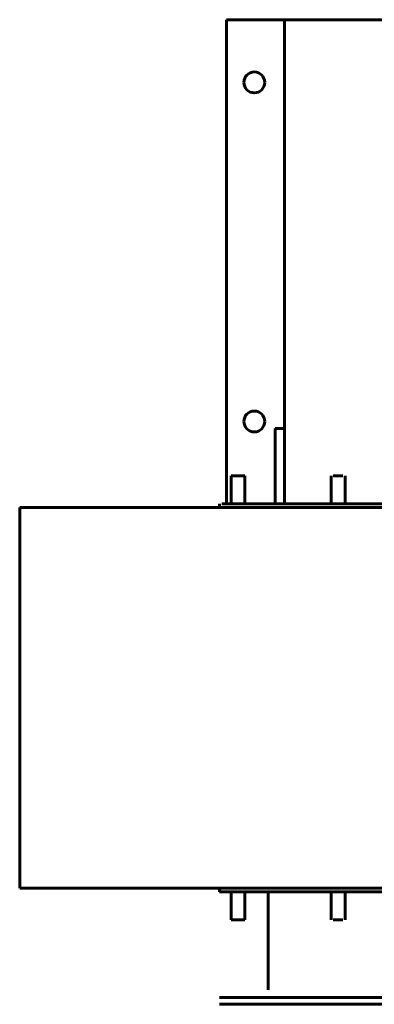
# Model space of a CAD drawing. Header units: inches. Extents: x 21 to 619, y 69 to 663.
# Tile 2 of 9: x 20.94 to 30.48, y 330.56 to 357.06. Entities that reach past the tile are written whole.
import ezdxf

# ---------------------------------------------------------------- set-up
doc = ezdxf.new("R2010")
doc.units = ezdxf.units.IN
doc.header["$MEASUREMENT"] = 0
doc.layers.add('M-EQPM', color=50, linetype='Continuous', lineweight=60)

# ---------------------------------------------------------------- blocks, each defined once
blk = doc.blocks.new('2018-13830-004-02 - 2018-13830-004-02_ipt-1456232-MECHANICAL HVAC UPPER LEVEL PLAN Copy 1')
at = {"layer": 'M-EQPM'}
for p, q in [((9.688, 8.249), (-9.688, 8.249)), ((-9.688, 8.061), (9.688, 8.061)), ((8.375, 5.225), (8.375, 7.86)), ((6.309, 5.975), (6.309, 5.225)), ((6.629, 5.975), (6.364, 5.975)), ((6.364, 5.975), (6.364, 5.975)), ((6.684, 5.225), (6.684, 5.975)), ((9, 5.975), (9, 5.225)), ((9.188, 5.975), (9, 5.975)), ((9.375, 5.975), (9.188, 5.975)), ((9.375, 5.225), (9.375, 5.975)), ((9.688, 5.225), (-9.688, 5.225)), ((0, 5.125), (15.057, 5.125)), ((9.688, 5.125), (9.688, 5.225)), ((15.062, -5.125), (15.062, 5.125)), ((8.187, -5.225), (-8.187, -5.225)), ((15.057, -5.125), (0, -5.125)), ((6.309, -5.225), (6.309, -5.975)), ((6.684, -5.975), (6.684, -5.225)), ((7.937, -5.225), (7.937, -7.25)), ((8.187, -5.225), (8.187, -7.25)), ((9.626, -5.225), (8.187, -5.225)), ((9, -5.225), (9, -5.975)), ((9.375, -5.975), (9.375, -5.225)), ((9.5, -18.25), (9.5, -5.225)), ((9.688, -5.225), (9.688, -5.125)), ((6.364, -5.975), (6.629, -5.975)), ((6.364, -5.975), (6.364, -5.975)), ((9, -5.975), (9.188, -5.975)), ((9.188, -5.975), (9.375, -5.975)), ((7.937, -7.25), (8.187, -7.25)), ((7.937, -7.25), (7.937, -18.25)), ((-7.938, -18.25), (7.937, -18.25)), ((7.937, -18.25), (9.5, -18.25))]:
    blk.add_line(p, q, dxfattribs=at)
for centre, start, end in [((8.75, -7.438), 0, 180), ((8.75, -7.438), 180, 0), ((8.75, -16.562), 0, 180), ((8.75, -16.562), 180, 0)]:
    blk.add_arc(centre, 0.281, start, end, dxfattribs=at)
blk = doc.blocks.new('2018-13830-004-02 - Standard-1456233-MECHANICAL HVAC UPPER LEVEL PLAN Copy 1')
blk.add_blockref('2018-13830-004-02 - 2018-13830-004-02_ipt-1456232-MECHANICAL HVAC UPPER LEVEL PLAN Copy 1', (0, 0))

msp = doc.modelspace()

# ---------------------------------------------------------------- block references
at = {"layer": 'M-EQPM', "rotation": 180}
msp.add_blockref('2018-13830-004-02 - Standard-1456233-MECHANICAL HVAC UPPER LEVEL PLAN Copy 1', (36, 338.813), dxfattribs=at)

doc.saveas('drawing.dxf')
